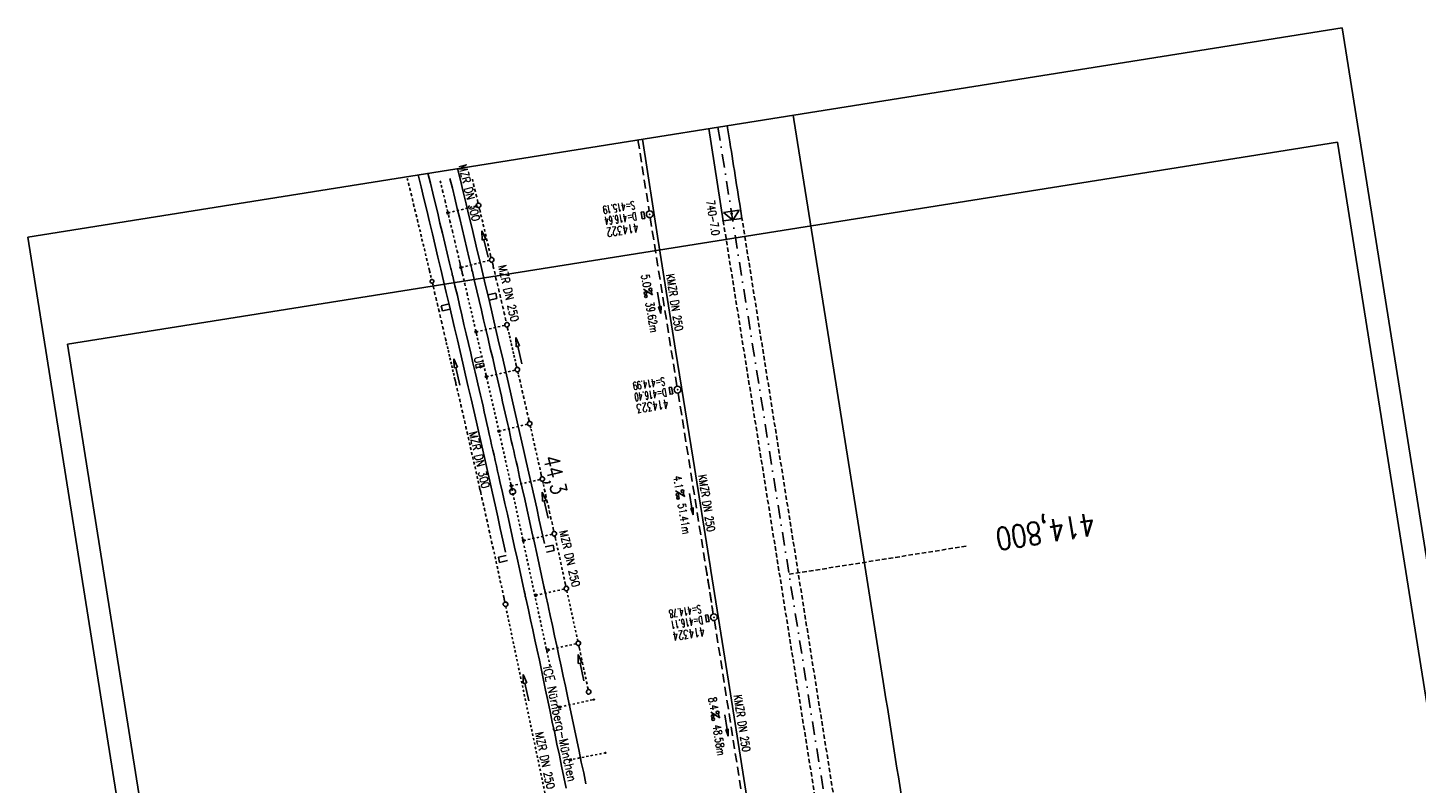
# Model space of a CAD drawing. Extents: x 447693 to 448165, y 439527 to 440695.
# Tile 15 of 16: x 447693 to 448003, y 440526 to 440695. Entities that reach past the tile are written whole.
import ezdxf
from ezdxf.enums import TextEntityAlignment as Align

# ---------------------------------------------------------------- set-up
doc = ezdxf.new("R2010")
doc.units = 0
doc.header["$LTSCALE"] = 2
doc.header["$MEASUREMENT"] = 0
for name, pattern in [('ACAD_ISO03W100', [0.5, 0.25, -0.25]), ('ACAD_ISO05W100', [0.5, 0.25, -0.25]), ('ACAD_ISO10W100W', [0.5, 0.25, -0.25]), ('AUSGEZOGEN', [0]), ('GESTRICH-X2', [1.5, 1, -0.5]), ('GESTRICHELT', [0.75, 0.5, -0.25]), ('STRICHPT-X3', [3, 1.5, -0.75, 0, -0.75])]:
    doc.linetypes.add(name, pattern=pattern)
doc.layers.get('0').update_dxf_attribs({"linetype": 'AUSGEZOGEN'})
for name, color, linetype in [('ACHSE', 250, 'STRICHPT-X3'), ('Bahnachse', 7, 'CONTINUOUS'), ('FBR', 8, 'CONTINUOUS'), ('Gleisachsen', 7, 'CONTINUOUS'), ('HEKTOM', 250, 'GESTRICHELT'), ('Ingenieurbauwerke', 15, 'CONTINUOUS'), ('KANAL', 7, 'GESTRICH-X2'), ('MS-UEBERFAHRT', 8, 'GESTRICHELT'), ('Netzknoten_PKT', 7, 'CONTINUOUS'), ('Netzknoten_PKT-NR', 7, 'CONTINUOUS'), ('Netzknoten_SIGNATUR', 7, 'CONTINUOUS'), ('PFEIL', 7, 'CONTINUOUS'), ('PKT', 7, 'CONTINUOUS'), ('Planeinteilung', 6, 'CONTINUOUS'), ('RAHMEN', 250, 'AUSGEZOGEN'), ('SCHACHTNR', 6, 'CONTINUOUS'), ('SCHRIFT', 7, 'AUSGEZOGEN'), ('SCHSYMBOL', 7, 'AUSGEZOGEN'), ('TEXTO', 4, 'CONTINUOUS'), ('TEXTU', 4, 'CONTINUOUS'), ('Tiefenentwässerung', 15, 'CONTINUOUS')]:
    doc.layers.add(name, color=color, linetype=linetype)
doc.styles.add('ROMANS', font='romans.shx', dxfattribs={"width": 0.8})

# ---------------------------------------------------------------- blocks, each defined once
blk = doc.blocks.new('GST')
at = {"color": 0}
blk.add_circle((0, 0), 0.75, dxfattribs=at)
blk.add_point((0, 0), dxfattribs=at)
blk = doc.blocks.new('17')
blk.add_lwpolyline([(-0.76, -1.22), (0.75, -1.22), (0.75, -1.8), (-0.76, -1.8)], close=True)
blk.add_blockref('GST', (0, 0))
blk = doc.blocks.new('PROM')
blk.add_line((1.57, 1.82), (0.02, 0.02))
for centre, radius in [((0.32, 1.51), 0.317), ((0.94, 0.29), 0.283), ((1.64, 0.29), 0.283)]:
    blk.add_circle(centre, radius)
blk.add_arc((0.99, 2.68), 1.03, 239.1414, 303.3549)
blk = doc.blocks.new('PFEIL2')
at = {"color": 0}
for p, q in [((0.88, 0), (-2.4, -0.01)), ((0.88, -0.27), (0.88, 0.28)), ((0.88, 0.28), (2.43, 0.01)), ((0.91, 0.27), (0.88, 0.26)), ((0.97, 0.26), (0.88, 0.25)), ((1.02, 0.25), (0.88, 0.23)), ((1.07, 0.24), (0.88, 0.21)), ((1.13, 0.23), (0.88, 0.19)), ((1.18, 0.22), (0.88, 0.17)), ((1.24, 0.21), (0.88, 0.15)), ((1.29, 0.21), (0.88, 0.14)), ((1.34, 0.2), (0.88, 0.12)), ((1.4, 0.19), (0.88, 0.1)), ((1.45, 0.18), (0.88, 0.08)), ((1.51, 0.17), (0.88, 0.06)), ((1.56, 0.16), (0.88, 0.04)), ((1.61, 0.15), (0.88, 0.02)), ((1.67, 0.14), (0.88, 0.01)), ((1.72, 0.13), (0.88, -0.01)), ((1.78, 0.12), (0.88, -0.03)), ((1.83, 0.11), (0.88, -0.05)), ((1.88, 0.1), (0.88, -0.07)), ((1.94, 0.09), (0.88, -0.09)), ((2.05, 0.08), (0.88, -0.12)), ((1.99, 0.08), (0.88, -0.11)), ((2.1, 0.07), (0.88, -0.14)), ((2.15, 0.06), (0.88, -0.16)), ((2.21, 0.05), (0.88, -0.18)), ((2.26, 0.04), (0.88, -0.2)), ((2.32, 0.03), (0.88, -0.22)), ((2.37, 0.02), (0.88, -0.23)), ((2.42, 0.01), (0.88, -0.25)), ((2.43, 0.01), (0.88, -0.27))]:
    blk.add_line(p, q, dxfattribs=at)
blk = doc.blocks.new('PKT')
at = {"color": 0}
blk.add_circle((0, 0), 0.15, dxfattribs=at)
blk.add_point((0, 0), dxfattribs=at)
blk = doc.blocks.new('Station_Netzknoten')
at = {"layer": 'Netzknoten_SIGNATUR'}
for p, q in [((-1.75, 0.5), (1.75, 0.5)), ((0, -1.5), (-1.75, 0.5)), ((0, -1.5), (1.75, 0.5))]:
    blk.add_line(p, q, dxfattribs=at)
blk.add_point((0, 0), dxfattribs=at)
blk = doc.blocks.new('1135297')
for p, q in [((0, 297), (0, 0)), ((1135, 297), (0, 297)), ((0, 0), (1135, 0))]:
    blk.add_line(p, q)
at = {"layer": 'RAHMEN'}
for p, q in [((950, 292), (25, 292)), ((25, 292), (25, 5)), ((25, 5), (950, 5))]:
    blk.add_line(p, q, dxfattribs=at)

msp = doc.modelspace()

# ---------------------------------------------------------------- linework, layer by layer
at = {"layer": 'ACHSE', "flags": 128}
msp.add_lwpolyline([(447846.97, 440672.45), (447854.98, 440622.11), (447861.86, 440578.89), (447866.77, 440548.04), (447886.41, 440424.59), (447902.12, 440325.83), (447913.91, 440251.77), (447929.62, 440153.01), (447941.41, 440078.94), (447949.27, 440029.56), (447961.05, 439955.49), (447972.84, 439881.42), (447988.55, 439782.67), (447996.25, 439734.25), (448008.19, 439659.22), (448023.91, 439560.46), (448025.33, 439551.55)], dxfattribs=at)
at = {"layer": 'Bahnachse', "linetype": 'ACAD_ISO05W100'}
for p, q in [((447784.98, 440660.45), (447785.53, 440658.26)), ((447785.53, 440658.26), (447786.09, 440656.02)), ((447786.09, 440656.02), (447786.6, 440653.77)), ((447786.6, 440653.77), (447787.15, 440651.53)), ((447787.15, 440651.53), (447787.71, 440649.29)), ((447787.71, 440649.29), (447788.22, 440647.05)), ((447788.22, 440647.05), (447788.78, 440644.8)), ((447788.78, 440644.8), (447789.28, 440642.56)), ((447789.28, 440642.56), (447789.38, 440642.27)), ((447789.38, 440642.27), (447789.43, 440641.97)), ((447789.43, 440641.97), (447789.47, 440641.68)), ((447789.47, 440641.68), (447789.57, 440641.39)), ((447789.57, 440641.39), (447789.62, 440641.09)), ((447789.62, 440641.09), (447789.71, 440640.8)), ((447789.71, 440640.8), (447789.76, 440640.51)), ((447789.76, 440640.51), (447789.86, 440640.22)), ((447789.86, 440640.22), (447789.9, 440639.92)), ((447789.9, 440639.92), (447789.99, 440639.68)), ((447789.99, 440639.68), (447790.48, 440637.53)), ((447790.48, 440637.53), (447790.98, 440635.38)), ((447790.98, 440635.38), (447790.99, 440635.32)), ((447790.99, 440635.32), (447792.8, 440627.56))]:
    msp.add_line(p, q, dxfattribs=at)
at = {"layer": 'Bahnachse', "linetype": 'Continuous'}
for p, q in [((447792.83, 440618.76), (447793.81, 440618.98)), ((447794.78, 440619.21), (447793.76, 440619.18)), ((447793.76, 440619.18), (447793.81, 440618.98)), ((447793.81, 440618.98), (447793.85, 440618.79)), ((447793.85, 440618.79), (447794.78, 440619.21))]:
    msp.add_line(p, q, dxfattribs=at)
at = {"layer": 'Bahnachse', "linetype": 'ACAD_ISO10W100W', "flags": 128}
msp.add_lwpolyline([(447800.99, 440591.8), (447809.5, 440552.26)], dxfattribs=at)
at = {"layer": 'Bahnachse', "linetype": 'ACAD_ISO05W100'}
msp.add_ellipse((443814.89, 439698.33), major_axis=(-966.83, 3968.94), ratio=1, start_param=4.693947, end_param=4.702926, dxfattribs=at)
at = {"layer": 'Bahnachse', "linetype": 'Continuous'}
msp.add_ellipse((447801.13, 440591.17), major_axis=(-0.46, 0.46), ratio=1, start_param=2.59508645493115, end_param=8.878271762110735, dxfattribs=at)
at = {"layer": 'FBR'}
for points in [[(447863.76, 440675.12), (447863.91, 440674.16), (447871.77, 440624.78), (447878.39, 440583.14), (447883.55, 440550.71, -0.000005), (447893.37, 440488.99, 0.000002), (447896.3, 440470.63)], [(447849.04, 440672.78, 0.000096), (447849.62, 440669.15, 0.000044), (447852.33, 440652.11)]]:
    msp.add_lwpolyline(points, format="xyb", dxfattribs=at)
at = {"layer": 'FBR', "flags": 128}
for points in [[(447844.91, 440672.12), (447848.15, 440651.55), (447852.33, 440652.11)], [(447830.1, 440669.77), (447833.63, 440647.17), (447837.53, 440622.73), (447841.46, 440598.38), (447845.2, 440574.6)], [(447845.2, 440574.6), (447845.37, 440573.55), (447849.31, 440548.91), (447853.23, 440524.34), (447857.14, 440499.74)]]:
    msp.add_lwpolyline(points, dxfattribs=at)
at = {"layer": 'Gleisachsen', "linetype": 'Continuous'}
for p, q in [((447782.26, 440662.22), (447782.82, 440659.98)), ((447782.82, 440659.98), (447783.33, 440657.73)), ((447787.16, 440661.02), (447787.71, 440658.83)), ((447787.71, 440658.83), (447788.26, 440656.59)), ((447783.33, 440657.73), (447783.87, 440655.54)), ((447783.87, 440655.54), (447784.43, 440653.3)), ((447788.26, 440656.59), (447788.77, 440654.34)), ((447784.43, 440653.3), (447784.94, 440651.06)), ((447788.77, 440654.34), (447789.33, 440652.1)), ((447784.94, 440651.06), (447785.5, 440648.81)), ((447789.33, 440652.1), (447789.89, 440649.86)), ((447789.89, 440649.86), (447790.39, 440647.62)), ((447785.5, 440648.81), (447786, 440646.57)), ((447786, 440646.57), (447786.56, 440644.33)), ((447790.39, 440647.62), (447790.95, 440645.38)), ((447786.56, 440644.33), (447787.06, 440642.13)), ((447790.95, 440645.38), (447791.46, 440643.13)), ((447791.46, 440643.13), (447791.56, 440642.84)), ((447787.06, 440642.13), (447787.16, 440641.84)), ((447787.16, 440641.84), (447787.21, 440641.54)), ((447787.21, 440641.54), (447787.3, 440641.25)), ((447787.3, 440641.25), (447787.35, 440640.96)), ((447787.35, 440640.96), (447787.44, 440640.67)), ((447787.44, 440640.67), (447787.49, 440640.37)), ((447787.49, 440640.37), (447787.59, 440640.08)), ((447787.59, 440640.08), (447787.63, 440639.79)), ((447791.56, 440642.84), (447791.6, 440642.54)), ((447791.6, 440642.54), (447791.65, 440642.25)), ((447791.65, 440642.25), (447791.75, 440641.96)), ((447791.75, 440641.96), (447791.79, 440641.66)), ((447791.79, 440641.66), (447791.89, 440641.37)), ((447791.89, 440641.37), (447791.94, 440641.08)), ((447791.94, 440641.08), (447792.03, 440640.79)), ((447792.03, 440640.79), (447792.08, 440640.49)), ((447792.08, 440640.49), (447792.17, 440640.25)), ((447792.17, 440640.25), (447792.66, 440638.1)), ((447787.63, 440639.79), (447787.68, 440639.49)), ((447787.68, 440639.49), (447787.78, 440639.2)), ((447787.78, 440639.2), (447788.27, 440637.05)), ((447788.27, 440637.05), (447788.81, 440634.91)), ((447792.66, 440638.1), (447793.15, 440635.95)), ((447788.81, 440634.91), (447789.3, 440632.76)), ((447793.15, 440635.95), (447793.69, 440633.81)), ((447793.69, 440633.81), (447794.19, 440631.66)), ((447789.3, 440632.76), (447789.8, 440630.61)), ((447789.8, 440630.61), (447790.29, 440628.46)), ((447794.19, 440631.66), (447794.68, 440629.51)), ((447790.29, 440628.46), (447790.77, 440626.36)), ((447794.68, 440629.51), (447795.17, 440627.36)), ((447790.77, 440626.36), (447791.31, 440624.22)), ((447795.17, 440627.36), (447795.66, 440625.21)), ((447795.66, 440625.21), (447796.15, 440623.06)), ((447791.31, 440624.22), (447791.81, 440622.07)), ((447791.81, 440622.07), (447792.3, 440619.92)), ((447796.15, 440623.06), (447796.7, 440620.92)), ((447792.3, 440619.92), (447792.79, 440617.77)), ((447796.7, 440620.92), (447797.19, 440618.77)), ((447797.19, 440618.77), (447797.44, 440617.5)), ((447792.79, 440617.77), (447793.09, 440616.51)), ((447793.09, 440616.51), (447793.4, 440615.24)), ((447793.4, 440615.24), (447793.65, 440613.96)), ((447797.44, 440617.5), (447797.74, 440616.28)), ((447797.74, 440616.28), (447798.04, 440615.01)), ((447793.65, 440613.96), (447793.95, 440612.69)), ((447793.95, 440612.69), (447794.24, 440611.47)), ((447798.04, 440615.01), (447798.34, 440613.74)), ((447798.34, 440613.74), (447798.64, 440612.47)), ((447798.64, 440612.47), (447798.89, 440611.2)), ((447794.24, 440611.47), (447794.55, 440610.2)), ((447794.55, 440610.2), (447794.8, 440608.93)), ((447794.8, 440608.93), (447795.1, 440607.66)), ((447798.89, 440611.2), (447799.2, 440609.93)), ((447799.2, 440609.93), (447799.5, 440608.66)), ((447795.1, 440607.66), (447795.4, 440606.39)), ((447795.4, 440606.39), (447795.71, 440605.12)), ((447799.5, 440608.66), (447799.8, 440607.39)), ((447799.8, 440607.39), (447800.05, 440606.12)), ((447800.05, 440606.12), (447800.34, 440604.95)), ((447795.71, 440605.12), (447795.94, 440603.95)), ((447795.94, 440603.95), (447796.23, 440602.78)), ((447796.23, 440602.78), (447796.47, 440601.6)), ((447800.34, 440604.95), (447800.63, 440603.78)), ((447800.63, 440603.78), (447800.86, 440602.6)), ((447796.47, 440601.6), (447796.75, 440600.43)), ((447796.75, 440600.43), (447797.04, 440599.26)), ((447800.86, 440602.6), (447801.15, 440601.43)), ((447801.15, 440601.43), (447801.39, 440600.25)), ((447801.39, 440600.25), (447801.67, 440599.08)), ((447797.04, 440599.26), (447797.28, 440598.08)), ((447797.28, 440598.08), (447797.56, 440596.91)), ((447797.56, 440596.91), (447797.8, 440595.74)), ((447801.67, 440599.08), (447801.96, 440597.91)), ((447801.96, 440597.91), (447802.2, 440596.74)), ((447802.2, 440596.74), (447802.48, 440595.57)), ((447797.8, 440595.74), (447798.09, 440594.57)), ((447798.09, 440594.57), (447798.31, 440593.44)), ((447798.31, 440593.44), (447798.9, 440591)), ((447802.48, 440595.57), (447802.72, 440594.39)), ((447802.72, 440594.39), (447803.26, 440591.94)), ((447798.9, 440591), (447799.44, 440588.55)), ((447803.26, 440591.94), (447803.85, 440589.5)), ((447799.44, 440588.55), (447799.98, 440586.11)), ((447803.85, 440589.5), (447804.39, 440587.06)), ((447799.98, 440586.11), (447800.52, 440583.66)), ((447804.39, 440587.06), (447804.92, 440584.66)), ((447804.92, 440584.66), (447805.46, 440582.22)), ((447800.52, 440583.66), (447801.06, 440581.22)), ((447801.06, 440581.22), (447801.6, 440578.77)), ((447805.46, 440582.22), (447806, 440579.77)), ((447801.6, 440578.77), (447802.14, 440576.33)), ((447806, 440579.77), (447806.54, 440577.33)), ((447802.14, 440576.33), (447802.67, 440573.93)), ((447806.54, 440577.33), (447807.08, 440574.88)), ((447807.08, 440574.88), (447807.61, 440572.43)), ((447802.67, 440573.93), (447803.21, 440571.48)), ((447807.61, 440572.43), (447808.15, 440569.99)), ((447803.21, 440571.48), (447803.75, 440569.04)), ((447803.75, 440569.04), (447803.78, 440568.84)), ((447803.78, 440568.84), (447803.81, 440568.64)), ((447803.81, 440568.64), (447803.89, 440568.45)), ((447808.15, 440569.99), (447808.18, 440569.79)), ((447808.18, 440569.79), (447808.22, 440569.59)), ((447808.22, 440569.59), (447808.25, 440569.4)), ((447808.25, 440569.4), (447808.33, 440569.21)), ((447808.33, 440569.21), (447808.36, 440569.01)), ((447808.36, 440569.01), (447808.39, 440568.81)), ((447808.39, 440568.81), (447808.42, 440568.61)), ((447803.89, 440568.45), (447803.92, 440568.25)), ((447803.92, 440568.25), (447803.95, 440568.06)), ((447803.95, 440568.06), (447803.98, 440567.86)), ((447803.98, 440567.86), (447804.02, 440567.66)), ((447804.02, 440567.66), (447804.1, 440567.47)), ((447804.1, 440567.47), (447804.13, 440567.28)), ((447804.13, 440567.28), (447804.16, 440567.08)), ((447804.16, 440567.08), (447804.67, 440564.83)), ((447808.42, 440568.61), (447808.5, 440568.42)), ((447808.5, 440568.42), (447808.53, 440568.23)), ((447808.53, 440568.23), (447808.56, 440568.03)), ((447804.67, 440564.83), (447805.13, 440562.57)), ((447805.13, 440562.57), (447805.63, 440560.32)), ((447809.53, 440563.52), (447810.04, 440561.28)), ((447805.63, 440560.32), (447806.14, 440558.08)), ((447810.04, 440561.28), (447810.5, 440559.02)), ((447806.14, 440558.08), (447806.6, 440555.82)), ((447810.5, 440559.02), (447811.01, 440556.77)), ((447811.01, 440556.77), (447811.46, 440554.52)), ((447806.6, 440555.82), (447807.11, 440553.57)), ((447807.11, 440553.57), (447807.57, 440551.32)), ((447811.46, 440554.52), (447811.97, 440552.27)), ((447807.57, 440551.32), (447808.02, 440549.11)), ((447811.97, 440552.27), (447812.43, 440550.01)), ((447808.02, 440549.11), (447808.52, 440546.86)), ((447812.43, 440550.01), (447812.94, 440547.76)), ((447812.94, 440547.76), (447813.4, 440545.51)), ((447808.52, 440546.86), (447808.98, 440544.61)), ((447808.98, 440544.61), (447809.52, 440542.16)), ((447813.4, 440545.51), (447813.94, 440543.06)), ((447809.52, 440542.16), (447810.01, 440539.71)), ((447813.94, 440543.06), (447814.43, 440540.61)), ((447810.01, 440539.71), (447810.55, 440537.26)), ((447814.43, 440540.61), (447814.96, 440538.21)), ((447814.96, 440538.21), (447815.45, 440535.76)), ((447810.55, 440537.26), (447811.04, 440534.81)), ((447811.04, 440534.81), (447811.58, 440532.36)), ((447815.45, 440535.76), (447815.99, 440533.31)), ((447811.58, 440532.36), (447812.07, 440529.91)), ((447815.99, 440533.31), (447816.48, 440530.86)), ((447812.07, 440529.91), (447812.61, 440527.46)), ((447816.48, 440530.86), (447817.01, 440528.41)), ((447817.01, 440528.41), (447817.5, 440525.96)), ((447812.61, 440527.46), (447813.1, 440525.01))]:
    msp.add_line(p, q, dxfattribs=at)
at = {"layer": 'Gleisachsen', "linetype": 'Continuous', "flags": 128}
msp.add_lwpolyline([(447808.56, 440568.03), (447809.07, 440565.78), (447809.17, 440565.32), (447809.53, 440563.52)], dxfattribs=at)
at = {"layer": 'HEKTOM'}
msp.add_line((447862.84, 440572.72), (447902.34, 440579), dxfattribs=at)
at = {"layer": 'Ingenieurbauwerke', "linetype": 'Continuous'}
for p, q in [((447786.47, 440653.46), (447786.86, 440653.55)), ((447786.47, 440653.46), (447786.57, 440653.07)), ((447786.57, 440653.07), (447786.95, 440653.16)), ((447786.86, 440653.55), (447786.95, 440653.16)), ((447789.36, 440641.29), (447789.74, 440641.39)), ((447789.36, 440641.29), (447789.45, 440640.9)), ((447789.45, 440640.9), (447789.84, 440641)), ((447789.74, 440641.39), (447789.84, 440641)), ((447797.38, 440635.44), (447795.62, 440635.03)), ((447797.65, 440634.27), (447795.9, 440633.86)), ((447797.38, 440635.44), (447797.65, 440634.27)), ((447786.95, 440633.03), (447785.2, 440632.63)), ((447785.2, 440632.63), (447785.47, 440631.46)), ((447787.22, 440631.87), (447785.47, 440631.46)), ((447792.75, 440626.94), (447793.14, 440627.04)), ((447792.75, 440626.94), (447792.85, 440626.55)), ((447792.85, 440626.55), (447793.24, 440626.65)), ((447793.14, 440627.04), (447793.24, 440626.65)), ((447795.05, 440616.95), (447795.44, 440617.05)), ((447795.05, 440616.95), (447795.15, 440616.56)), ((447795.15, 440616.56), (447795.54, 440616.66)), ((447795.44, 440617.05), (447795.54, 440616.66)), ((447797.86, 440604.78), (447798.24, 440604.88)), ((447797.86, 440604.78), (447797.95, 440604.4)), ((447797.95, 440604.4), (447798.34, 440604.49)), ((447798.24, 440604.88), (447798.34, 440604.49)), ((447800.61, 440592.59), (447801, 440592.68)), ((447800.61, 440592.59), (447800.7, 440592.2)), ((447800.7, 440592.2), (447801.09, 440592.29)), ((447801, 440592.68), (447801.09, 440592.29)), ((447803.35, 440580.4), (447803.74, 440580.49)), ((447803.35, 440580.4), (447803.44, 440580.01)), ((447803.44, 440580.01), (447803.83, 440580.1)), ((447803.74, 440580.49), (447803.83, 440580.1)), ((447810.19, 440579.21), (447808.43, 440578.82)), ((447810.45, 440578.04), (447808.69, 440577.65)), ((447810.19, 440579.21), (447810.45, 440578.04)), ((447799.73, 440576.94), (447797.97, 440576.56)), ((447797.97, 440576.56), (447798.23, 440575.39)), ((447799.99, 440575.77), (447798.23, 440575.39)), ((447806.04, 440568.19), (447806.43, 440568.28)), ((447806.04, 440568.19), (447806.13, 440567.8)), ((447806.13, 440567.8), (447806.52, 440567.89)), ((447806.43, 440568.28), (447806.52, 440567.89)), ((447808.73, 440555.99), (447809.12, 440556.07)), ((447808.73, 440555.99), (447808.82, 440555.6)), ((447808.82, 440555.6), (447809.21, 440555.69)), ((447809.12, 440556.07), (447809.21, 440555.69)), ((447811.4, 440543.26), (447811.79, 440543.35)), ((447811.4, 440543.26), (447811.49, 440542.87)), ((447811.49, 440542.87), (447811.88, 440542.96)), ((447811.79, 440543.35), (447811.88, 440542.96)), ((447813.82, 440531.52), (447814.21, 440531.6)), ((447813.82, 440531.52), (447813.9, 440531.13)), ((447814.21, 440531.6), (447814.29, 440531.21)), ((447813.9, 440531.13), (447814.29, 440531.21))]:
    msp.add_line(p, q, dxfattribs=at)
at = {"layer": 'Ingenieurbauwerke', "linetype": 'ACAD_ISO03W100'}
for p, q in [((447793.06, 440654.89), (447786.71, 440653.31)), ((447795.98, 440642.74), (447789.6, 440641.15)), ((447792.99, 440626.79), (447799.39, 440628.26)), ((447795.29, 440616.8), (447801.71, 440618.27)), ((447798.1, 440604.64), (447804.46, 440606.2)), ((447800.85, 440592.44), (447807.28, 440593.86)), ((447803.59, 440580.25), (447809.96, 440581.65)), ((447806.28, 440568.04), (447812.64, 440569.44)), ((447808.97, 440555.84), (447815.32, 440557.24)), ((447811.64, 440543.11), (447819.42, 440544.83)), ((447821.99, 440532.93), (447814.06, 440531.37))]:
    msp.add_line(p, q, dxfattribs=at)
at = {"layer": 'Ingenieurbauwerke', "linetype": 'Continuous'}
for major_axis, start_param, end_param in [((-965.76, 3964.62), 4.690646, 4.711811), ((-967.68, 3973.31), 4.690695, 4.711684)]:
    msp.add_ellipse((443814.89, 439698.33), major_axis=major_axis, ratio=1, start_param=start_param, end_param=end_param, dxfattribs=at)
for centre, major_axis in [((447819.29, 440544.79), (0.132, 0.029)), ((447821.86, 440532.9), (0.132, 0.026))]:
    msp.add_ellipse(centre, major_axis=major_axis, ratio=0.555556, dxfattribs=at)
at = {"layer": 'KANAL'}
for p, q in [((447829.12, 440669.61), (447831.62, 440653.78)), ((447831.84, 440652.28), (447837.84, 440614.66)), ((447838.09, 440613.16), (447845.94, 440563.87)), ((447844.27, 440574.36), (447845.94, 440563.87)), ((447846.19, 440562.41), (447853.5, 440515.88))]:
    msp.add_line(p, q, dxfattribs=at)
at = {"layer": 'MS-UEBERFAHRT', "flags": 128}
for points in [[(447848.15, 440651.55), (447869.98, 440514.59)], [(447874.06, 440515.26), (447852.33, 440652.11)]]:
    msp.add_lwpolyline(points, dxfattribs=at)
at = {"layer": 'PKT'}
for p in [(447848.09, 440651.64), (447852.24, 440652.25)]:
    msp.add_point(p, dxfattribs=at)
at = {"layer": 'Tiefenentwässerung', "linetype": 'ACAD_ISO03W100'}
for p, q in [((447777.64, 440661.03), (447777.93, 440659.87)), ((447777.93, 440659.87), (447778.23, 440658.7)), ((447778.23, 440658.7), (447778.52, 440657.54)), ((447792.18, 440660.83), (447792.43, 440659.65)), ((447792.43, 440659.65), (447792.72, 440658.49)), ((447792.72, 440658.49), (447793.01, 440657.32)), ((447778.52, 440657.54), (447778.81, 440656.37)), ((447778.81, 440656.37), (447779.05, 440655.2)), ((447793.01, 440657.32), (447793.3, 440656.16)), ((447793.3, 440656.16), (447793.44, 440655.5)), ((447779.05, 440655.2), (447779.35, 440654.03)), ((447779.35, 440654.03), (447779.64, 440652.87)), ((447779.64, 440652.87), (447779.93, 440651.7)), ((447793.66, 440654.52), (447793.82, 440653.92)), ((447793.82, 440653.92), (447794.09, 440652.85)), ((447794.09, 440652.85), (447794.36, 440651.78)), ((447779.93, 440651.7), (447780.15, 440650.62)), ((447780.15, 440650.62), (447780.43, 440649.56)), ((447780.43, 440649.56), (447780.7, 440648.49)), ((447794.36, 440651.78), (447794.59, 440650.7)), ((447794.59, 440650.7), (447794.86, 440649.64)), ((447794.86, 440649.64), (447795.13, 440648.57)), ((447780.7, 440648.49), (447780.92, 440647.41)), ((447780.92, 440647.41), (447781.19, 440646.35)), ((447781.19, 440646.35), (447781.46, 440645.28)), ((447795.13, 440648.57), (447795.35, 440647.49)), ((447795.35, 440647.49), (447795.63, 440646.43)), ((447795.63, 440646.43), (447795.85, 440645.35)), ((447781.46, 440645.28), (447781.69, 440644.2)), ((447781.69, 440644.2), (447781.96, 440643.14)), ((447781.96, 440643.14), (447782.23, 440642.07)), ((447795.85, 440645.35), (447796.12, 440644.28)), ((447796.12, 440644.28), (447796.15, 440644.13)), ((447796.15, 440644.13), (447796.18, 440643.99)), ((447796.18, 440643.99), (447796.21, 440643.84)), ((447796.21, 440643.84), (447796.24, 440643.69)), ((447796.24, 440643.69), (447796.32, 440643.56)), ((447796.32, 440643.56), (447796.35, 440643.41)), ((447796.35, 440643.41), (447796.37, 440643.35)), ((447782.23, 440642.07), (447782.45, 440640.99)), ((447782.45, 440640.99), (447782.49, 440640.84)), ((447782.49, 440640.84), (447782.52, 440640.7)), ((447782.52, 440640.7), (447782.6, 440640.56)), ((447782.6, 440640.56), (447782.63, 440640.41)), ((447782.63, 440640.41), (447783.08, 440638.45)), ((447796.57, 440642.38), (447796.6, 440642.24)), ((447796.6, 440642.24), (447796.63, 440642.09)), ((447796.63, 440642.09), (447796.71, 440641.95)), ((447796.71, 440641.95), (447796.74, 440641.8)), ((447796.74, 440641.8), (447796.77, 440641.66)), ((447796.77, 440641.66), (447796.81, 440641.46)), ((447796.81, 440641.46), (447796.84, 440641.32)), ((447796.84, 440641.32), (447797.15, 440640.05)), ((447797.15, 440640.05), (447797.42, 440638.73)), ((447783.26, 440637.67), (447783.47, 440636.81)), ((447783.47, 440636.81), (447783.74, 440635.54)), ((447797.42, 440638.73), (447797.74, 440637.47)), ((447797.74, 440637.47), (447798.06, 440636.16)), ((447783.74, 440635.54), (447784.06, 440634.23)), ((447784.06, 440634.23), (447784.37, 440632.96)), ((447798.06, 440636.16), (447798.37, 440634.89)), ((447798.37, 440634.89), (447798.65, 440633.57)), ((447784.37, 440632.96), (447784.7, 440631.65)), ((447784.7, 440631.65), (447784.96, 440630.38)), ((447798.65, 440633.57), (447798.96, 440632.31)), ((447798.96, 440632.31), (447799.28, 440631)), ((447799.28, 440631), (447799.55, 440629.72)), ((447784.96, 440630.38), (447785.28, 440629.07)), ((447785.28, 440629.07), (447785.59, 440627.8)), ((447785.59, 440627.8), (447785.86, 440626.53)), ((447799.55, 440629.72), (447799.76, 440628.86)), ((447799.98, 440627.88), (447800.04, 440627.58)), ((447800.04, 440627.58), (447800.27, 440626.71)), ((447785.86, 440626.53), (447786.18, 440625.22)), ((447786.18, 440625.22), (447786.35, 440624.39)), ((447800.27, 440626.71), (447800.44, 440625.88)), ((447800.44, 440625.88), (447800.68, 440625)), ((447800.68, 440625), (447800.85, 440624.17)), ((447786.35, 440624.39), (447786.59, 440623.52)), ((447786.59, 440623.52), (447786.76, 440622.68)), ((447786.76, 440622.68), (447786.99, 440621.81)), ((447786.99, 440621.81), (447787.16, 440620.98)), ((447800.85, 440624.17), (447801.08, 440623.3)), ((447801.08, 440623.3), (447801.26, 440622.42)), ((447801.26, 440622.42), (447801.43, 440621.59)), ((447801.43, 440621.59), (447801.67, 440620.72)), ((447787.16, 440620.98), (447787.39, 440620.11)), ((447787.39, 440620.11), (447787.57, 440619.28)), ((447787.57, 440619.28), (447787.75, 440618.4)), ((447787.75, 440618.4), (447787.97, 440617.57)), ((447801.67, 440620.72), (447801.84, 440619.88)), ((447801.84, 440619.88), (447801.87, 440619.74)), ((447801.87, 440619.74), (447801.9, 440619.59)), ((447801.9, 440619.59), (447801.93, 440619.44)), ((447801.93, 440619.44), (447801.96, 440619.3)), ((447801.96, 440619.3), (447802.04, 440619.16)), ((447802.04, 440619.16), (447802.07, 440619.01)), ((447802.07, 440619.01), (447802.1, 440618.87)), ((447787.97, 440617.57), (447788.15, 440616.69)), ((447788.15, 440616.69), (447788.18, 440616.54)), ((447788.18, 440616.54), (447788.21, 440616.4)), ((447788.21, 440616.4), (447788.24, 440616.25)), ((447788.24, 440616.25), (447788.32, 440616.11)), ((447788.32, 440616.11), (447788.35, 440615.97)), ((447788.35, 440615.97), (447788.38, 440615.82)), ((447788.38, 440615.82), (447788.41, 440615.67)), ((447788.41, 440615.67), (447788.44, 440615.53)), ((447788.44, 440615.53), (447788.47, 440615.38)), ((447788.47, 440615.38), (447788.5, 440615.23)), ((447788.5, 440615.23), (447788.75, 440614.06)), ((447802.3, 440617.9), (447802.45, 440617.2)), ((447802.45, 440617.2), (447802.75, 440615.99)), ((447802.75, 440615.99), (447803.05, 440614.77)), ((447788.75, 440614.06), (447789.05, 440612.84)), ((447789.05, 440612.84), (447789.35, 440611.63)), ((447803.05, 440614.77), (447803.3, 440613.55)), ((447803.3, 440613.55), (447803.61, 440612.34)), ((447803.61, 440612.34), (447803.86, 440611.11)), ((447789.35, 440611.63), (447789.61, 440610.41)), ((447789.61, 440610.41), (447789.91, 440609.19)), ((447789.91, 440609.19), (447790.16, 440607.97)), ((447803.86, 440611.11), (447804.16, 440609.9)), ((447804.16, 440609.9), (447804.42, 440608.67)), ((447790.16, 440607.97), (447790.47, 440606.75)), ((447790.47, 440606.75), (447790.72, 440605.53)), ((447804.42, 440608.67), (447804.72, 440607.46)), ((447804.72, 440607.46), (447804.85, 440606.81)), ((447805.07, 440605.83), (447805.25, 440605.12)), ((447790.72, 440605.53), (447791.02, 440604.32)), ((447791.02, 440604.32), (447791.27, 440603.09)), ((447791.27, 440603.09), (447791.55, 440602.03)), ((447805.25, 440605.12), (447805.48, 440604.04)), ((447805.48, 440604.04), (447805.7, 440602.97)), ((447805.7, 440602.97), (447805.97, 440601.9)), ((447791.55, 440602.03), (447791.77, 440600.95)), ((447791.77, 440600.95), (447791.99, 440599.87)), ((447791.99, 440599.87), (447792.26, 440598.8)), ((447805.97, 440601.9), (447806.2, 440600.82)), ((447806.2, 440600.82), (447806.47, 440599.75)), ((447806.47, 440599.75), (447806.69, 440598.68)), ((447792.26, 440598.8), (447792.49, 440597.73)), ((447792.49, 440597.73), (447792.76, 440596.66)), ((447792.76, 440596.66), (447792.98, 440595.58)), ((447806.69, 440598.68), (447806.91, 440597.6)), ((447806.91, 440597.6), (447807.19, 440596.53)), ((447807.19, 440596.53), (447807.41, 440595.46)), ((447792.98, 440595.58), (447793.21, 440594.51)), ((447793.21, 440594.51), (447793.48, 440593.44)), ((447793.48, 440593.44), (447793.7, 440592.36)), ((447807.41, 440595.46), (447807.44, 440595.31)), ((447807.44, 440595.31), (447807.47, 440595.16)), ((447807.47, 440595.16), (447807.5, 440595.02)), ((447807.5, 440595.02), (447807.53, 440594.87)), ((447807.53, 440594.87), (447807.56, 440594.72)), ((447807.56, 440594.72), (447807.59, 440594.57)), ((447807.59, 440594.57), (447807.67, 440594.44)), ((447807.87, 440593.48), (447808.02, 440592.77)), ((447793.7, 440592.36), (447793.73, 440592.21)), ((447793.73, 440592.21), (447793.76, 440592.07)), ((447793.76, 440592.07), (447793.79, 440591.92)), ((447793.79, 440591.92), (447793.82, 440591.77)), ((447793.82, 440591.77), (447793.85, 440591.63)), ((447793.85, 440591.63), (447793.93, 440591.49)), ((447793.93, 440591.49), (447793.96, 440591.34)), ((447793.96, 440591.34), (447793.99, 440591.2)), ((447793.99, 440591.2), (447794.02, 440591.05)), ((447794.02, 440591.05), (447794.05, 440590.9)), ((447794.05, 440590.9), (447794.31, 440589.68)), ((447808.02, 440592.77), (447808.27, 440591.55)), ((447808.27, 440591.55), (447808.57, 440590.34)), ((447808.57, 440590.34), (447808.82, 440589.11)), ((447794.31, 440589.68), (447794.6, 440588.51)), ((447794.6, 440588.51), (447794.85, 440587.29)), ((447794.85, 440587.29), (447795.11, 440586.07)), ((447808.82, 440589.11), (447809.13, 440587.9)), ((447809.13, 440587.9), (447809.38, 440586.67)), ((447795.11, 440586.07), (447795.41, 440584.85)), ((447795.41, 440584.85), (447795.66, 440583.63)), ((447809.38, 440586.67), (447809.63, 440585.45)), ((447809.63, 440585.45), (447809.94, 440584.24)), ((447809.94, 440584.24), (447810.19, 440583.01)), ((447795.66, 440583.63), (447795.92, 440582.4)), ((447795.92, 440582.4), (447796.22, 440581.19)), ((447796.22, 440581.19), (447796.47, 440579.97)), ((447810.19, 440583.01), (447810.35, 440582.25)), ((447810.57, 440581.28), (447810.72, 440580.72)), ((447796.47, 440579.97), (447796.73, 440578.74)), ((447796.73, 440578.74), (447797, 440577.68)), ((447810.72, 440580.72), (447810.94, 440579.64)), ((447810.94, 440579.64), (447811.16, 440578.57)), ((447811.16, 440578.57), (447811.43, 440577.5)), ((447797, 440577.68), (447797.22, 440576.6)), ((447797.22, 440576.6), (447797.44, 440575.52)), ((447797.44, 440575.52), (447797.72, 440574.45)), ((447811.43, 440577.5), (447811.66, 440576.42)), ((447811.66, 440576.42), (447811.89, 440575.3)), ((447811.89, 440575.3), (447812.11, 440574.22)), ((447797.72, 440574.45), (447797.94, 440573.38)), ((447797.94, 440573.38), (447798.16, 440572.3)), ((447798.16, 440572.3), (447798.39, 440571.22)), ((447812.11, 440574.22), (447812.39, 440573.15)), ((447812.39, 440573.15), (447812.61, 440572.07)), ((447812.61, 440572.07), (447812.83, 440571)), ((447798.39, 440571.22), (447798.66, 440570.16)), ((447798.66, 440570.16), (447798.88, 440569.08)), ((447798.88, 440569.08), (447799.1, 440568)), ((447812.83, 440571), (447812.86, 440570.85)), ((447812.86, 440570.85), (447812.89, 440570.7)), ((447812.89, 440570.7), (447812.92, 440570.56)), ((447812.92, 440570.56), (447812.95, 440570.41)), ((447812.95, 440570.41), (447812.98, 440570.26)), ((447812.98, 440570.26), (447813.01, 440570.12)), ((447813.01, 440570.12), (447813.03, 440570.04)), ((447813.28, 440569.1), (447813.29, 440569.05)), ((447799.1, 440568), (447799.13, 440567.85)), ((447799.13, 440567.85), (447799.16, 440567.71)), ((447799.16, 440567.71), (447799.2, 440567.56)), ((447799.2, 440567.56), (447799.23, 440567.41)), ((447799.23, 440567.41), (447799.26, 440567.27)), ((447799.26, 440567.27), (447799.29, 440567.12)), ((447799.29, 440567.12), (447799.32, 440566.97)), ((447799.32, 440566.97), (447799.35, 440566.83)), ((447799.35, 440566.83), (447799.38, 440566.68)), ((447799.38, 440566.68), (447799.41, 440566.53)), ((447799.41, 440566.53), (447799.41, 440566.53)), ((447815.91, 440556.85), (447816.04, 440556.24)), ((447816.04, 440556.24), (447816.26, 440555.16)), ((447816.26, 440555.16), (447816.49, 440554.09)), ((447816.49, 440554.09), (447816.71, 440553.01)), ((447816.71, 440553.01), (447816.93, 440551.93)), ((447816.93, 440551.93), (447817.21, 440550.87)), ((447817.21, 440550.87), (447817.43, 440549.79)), ((447817.43, 440549.79), (447817.65, 440548.71)), ((447817.65, 440548.71), (447817.87, 440547.63)), ((447817.87, 440547.63), (447818.01, 440547))]:
    msp.add_line(p, q, dxfattribs=at)
at = {"layer": 'Tiefenentwässerung', "linetype": 'Continuous'}
for p, q in [((447794.26, 440649.3), (447794.36, 440647.26)), ((447795.14, 440647.46), (447794.26, 440649.3)), ((447794.36, 440647.26), (447794.75, 440647.36)), ((447794.75, 440647.36), (447795.14, 440647.46)), ((447795.71, 440643.48), (447794.75, 440647.36)), ((447801.85, 440625.53), (447801.91, 440623.49)), ((447802.69, 440623.67), (447801.85, 440625.53)), ((447801.91, 440623.49), (447802.3, 440623.58)), ((447802.3, 440623.58), (447802.69, 440623.67)), ((447803.2, 440619.68), (447802.3, 440623.58)), ((447788.02, 440620.78), (447788.08, 440618.74)), ((447788.86, 440618.92), (447788.02, 440620.78)), ((447788.08, 440618.74), (447788.47, 440618.83)), ((447788.47, 440618.83), (447788.86, 440618.92)), ((447789.37, 440614.93), (447788.47, 440618.83)), ((447807.76, 440591.08), (447807.82, 440589.04)), ((447808.6, 440589.22), (447807.76, 440591.08)), ((447807.82, 440589.04), (447808.21, 440589.13)), ((447808.21, 440589.13), (447808.6, 440589.22)), ((447809.11, 440585.24), (447808.21, 440589.13)), ((447815.78, 440554.87), (447815.8, 440552.83)), ((447816.58, 440552.99), (447815.78, 440554.87)), ((447803.5, 440550.38), (447803.52, 440548.34)), ((447804.3, 440548.51), (447803.5, 440550.38)), ((447815.8, 440552.83), (447816.19, 440552.91)), ((447816.19, 440552.91), (447816.58, 440552.99)), ((447817.02, 440549), (447816.19, 440552.91)), ((447803.52, 440548.34), (447803.91, 440548.43)), ((447803.91, 440548.43), (447804.3, 440548.51)), ((447804.74, 440544.51), (447803.91, 440548.43))]:
    msp.add_line(p, q, dxfattribs=at)
at = {"layer": 'Tiefenentwässerung', "linetype": 'ACAD_ISO03W100', "flags": 128}
for points in [[(447815.7, 440557.83), (447813.24, 440569.07)], [(447799.61, 440565.56), (447812.32, 440505.18)]]:
    msp.add_lwpolyline(points, dxfattribs=at)
at = {"layer": 'Tiefenentwässerung', "linetype": 'Continuous'}
for centre, major_axis, start_param, end_param in [((447793.54, 440655.01), (-0.354, 0.354), 2.595086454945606, 8.878271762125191), ((447796.47, 440642.86), (-0.354, 0.354), 2.595086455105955, 8.878271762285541), ((447783.17, 440638.06), (-0.283, 0.283), 2.595086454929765, 8.878271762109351), ((447799.88, 440628.37), (-0.354, 0.354), 2.595086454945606, 8.878271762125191), ((447802.2, 440618.39), (-0.354, 0.354), 2.595086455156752, 8.878271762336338), ((447804.95, 440606.32), (-0.354, 0.354), 2.595086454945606, 8.878271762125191), ((447807.77, 440593.97), (-0.354, 0.354), 2.595086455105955, 8.878271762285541), ((447810.45, 440581.76), (-0.354, 0.354), 2.59508645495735, 8.878271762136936), ((447813.13, 440569.55), (-0.354, 0.354), 2.595086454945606, 8.878271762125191), ((447799.56, 440566.05), (-0.354, 0.354), 2.595086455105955, 8.878271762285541), ((447815.81, 440557.34), (-0.354, 0.354), 2.595086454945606, 8.878271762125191), ((447818.11, 440546.51), (-0.354, 0.354), 2.59508645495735, 8.878271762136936)]:
    msp.add_ellipse(centre, major_axis=major_axis, ratio=1, start_param=start_param, end_param=end_param, dxfattribs=at)

# ---------------------------------------------------------------- block references
at = {"layer": 'Netzknoten_PKT'}
msp.add_blockref('PKT', (447850.03, 440653.18), dxfattribs=at)
at = {"layer": 'Netzknoten_SIGNATUR', "rotation": 9.037315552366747}
msp.add_blockref('Station_Netzknoten', (447850.03, 440653.18), dxfattribs=at)
at = {"layer": 'PFEIL'}
for p, rotation in [((447833.86, 440633.31), 279.0397999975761), ((447841.03, 440588.36), 279.0711999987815), ((447848.86, 440538.99), 278.950199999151)]:
    msp.add_blockref('PFEIL2', p, dxfattribs=dict(at, rotation=rotation))
at = {"layer": 'Planeinteilung', "linetype": 'Continuous', "rotation": 279.0411497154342}
msp.add_blockref('1135297', (447692.94, 440647.94), dxfattribs=at)
at = {"layer": 'SCHSYMBOL'}
for p, rotation in [((447831.74, 440653.03), 279.041100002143), ((447837.96, 440613.91), 279.041100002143), ((447846.07, 440563.14), 279.0410999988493)]:
    msp.add_blockref('17', p, dxfattribs=dict(at, rotation=rotation))
at = {"layer": 'TEXTU'}
for p, rotation in [((447830.35, 440636.3), 279.0397999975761), ((447837.51, 440591.35), 279.0711999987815), ((447845.35, 440541.98), 278.950199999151)]:
    msp.add_blockref('PROM', p, dxfattribs=dict(at, rotation=rotation))

# ---------------------------------------------------------------- texts
at = {"layer": 'Bahnachse', "linetype": 'Continuous', "style": 'ROMANS', "oblique": 360, "width": 0.8334}
for s, height, rotation, p in [('UE', 1.8, 283.5403, (447792.48, 440621.05)), ('44,3', 3.5, 283.0207, (447807.97, 440598.78))]:
    msp.add_text(s, height=height, rotation=rotation, dxfattribs=at).set_placement(p)
at = {"layer": 'HEKTOM', "style": 'ROMANS', "width": 0.8}
msp.add_text('414,800', height=5, rotation=189.0411, dxfattribs=at).set_placement((447930.68, 440586.46))
at = {"layer": 'Netzknoten_PKT-NR', "style": 'ROMANS', "width": 0.75}
msp.add_text('740-7.0', height=1.8, rotation=279.0363, dxfattribs=at).set_placement((447845.61, 440648.2), align=Align.RIGHT)
at = {"layer": 'SCHACHTNR', "style": 'ROMANS'}
for s, height, width, p in [('S=415.19', 1.8, 0.6, (447828.3, 440655.98)), ('D=416.64', 1.8, 0.6, (447828.71, 440653.51)), ('414322', 2, 0.7, (447829.12, 440651.04)), ('S=414.99', 1.8, 0.6, (447835, 440616.69)), ('D=416.40', 1.8, 0.6, (447835.38, 440614.22)), ('414323', 2, 0.7, (447835.78, 440611.75)), ('S=414.78', 1.8, 0.6, (447843.09, 440565.91)), ('D=416.11', 1.8, 0.6, (447843.5, 440563.44)), ('414324', 2, 0.7, (447843.88, 440560.97))]:
    msp.add_text(s, height=height, rotation=189.0411, dxfattribs=dict(at, width=width)).set_placement(p)
at = {"layer": 'SCHRIFT', "style": 'ROMANS', "oblique": 0, "width": 0.8334}
msp.add_text('ICE Nürnberg-München', height=2, rotation=282.4993, dxfattribs=at).set_placement((447807.87, 440551.97))
at = {"layer": 'TEXTO', "style": 'ROMANS', "width": 0.75}
for rotation, p in [(279.0398, (447836.42, 440633.22)), (279.0712, (447843.59, 440588.46)), (278.9502, (447851.47, 440539.36))]:
    msp.add_text('KMZR DN 250', height=1.8, rotation=rotation, dxfattribs=at).set_placement(p, align=Align.CENTER)
at = {"layer": 'TEXTU', "style": 'ROMANS', "width": 0.75}
for s, rotation, p in [('5.0', 279.0398, (447829.84, 440639.47)), ('39.62m', 279.0398, (447830.81, 440633.34)), ('4.1', 279.0712, (447837, 440594.53)), ('51.41m', 279.0712, (447838, 440588.38)), ('8.4', 278.9502, (447844.84, 440545.16)), ('48.58m', 278.9502, (447845.81, 440539))]:
    msp.add_text(s, height=1.8, rotation=rotation, dxfattribs=at).set_placement(p)
at = {"layer": 'Tiefenentwässerung', "linetype": 'Continuous', "style": 'ROMANS', "oblique": 360, "width": 0.8334}
for s, rotation, p in [('MZR DN 300', 283.9939, (447789.06, 440663.83)), ('MZR DN 250', 282.9939, (447797.92, 440641.47)), ('MZR DN 300', 282.9939, (447791.41, 440604.31)), ('MZR DN 250', 282.9939, (447811.58, 440582.3)), ('MZR DN 250', 281.9939, (447806.15, 440537.31))]:
    msp.add_text(s, height=1.8, rotation=rotation, dxfattribs=at).set_placement(p)

doc.saveas('drawing.dxf')
